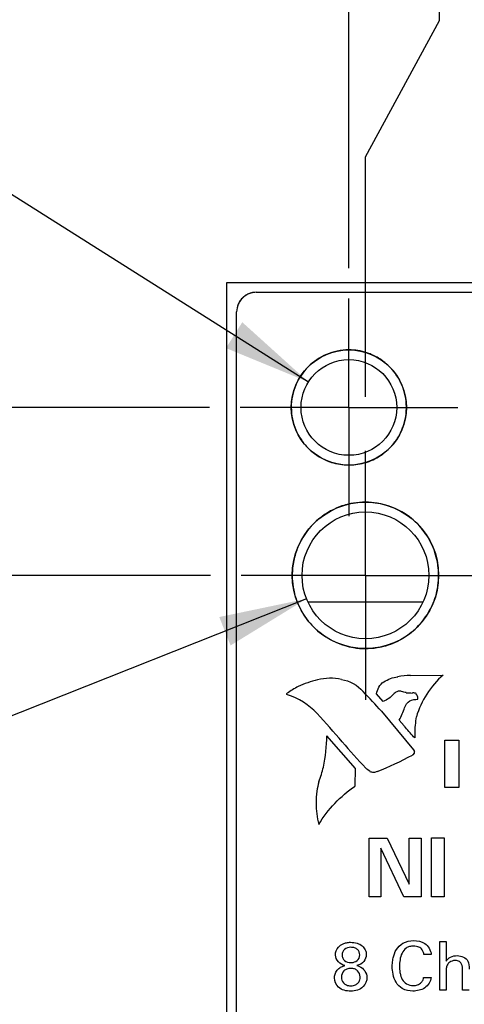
# Model space of a CAD drawing. Header units: inches. Extents: x 0 to 34, y 0 to 22.
# Tile 9 of 23: x 11.3 to 12.2, y 14.2 to 16.2. Entities that reach past the tile are written whole.
import ezdxf

# ---------------------------------------------------------------- set-up
doc = ezdxf.new("R2010")
doc.units = ezdxf.units.IN
doc.header["$LTSCALE"] = 1.87
doc.header["$MEASUREMENT"] = 0
doc.linetypes.add('CENTER', pattern=[0.6, 0.375, -0.075, 0.075, -0.075])
doc.layers.get('0').update_dxf_attribs({"linetype": 'CONTINUOUS'})
for name, color, linetype in [('02___PRT_ALL_AXES', 7, 'CONTINUOUS'), ('COSMETIC', 7, 'CONTINUOUS'), ('DIMENSIONS', 7, 'CONTINUOUS')]:
    doc.layers.add(name, color=color, linetype=linetype)
doc.styles.get("Standard").update_dxf_attribs({"font": 'txt', "width": 0.8})
doc.styles.add('TEXTSTYLE_1', font='gdt', dxfattribs={"width": 0.8})
doc.dimstyles.new('DIMSTYLE_2', dxfattribs={"dimtxt": 0.125, "dimasz": 0.18, "dimexe": 0.18, "dimexo": 0.0625, "dimgap": 0.09, "dimtad": 0, "dimtih": 1, "dimtoh": 1, "dimdec": 3, "dimlfac": 0.5, "dimzin": 4, "dimdsep": 46, "dimtxsty": 'STANDARD', "dimblk": '_FILLED', "dimblk1": '_FILLED', "dimblk2": '_FILLED', "dimcen": 0.09, "dimadec": 0, "dimazin": 0, "dimtp": 0.01, "dimtm": 0.01, "dimtfac": 1, "dimtdec": 3, "dimtofl": 0, "dimtmove": 0, "dimatfit": 3, "dimldrblk": '_FILLED', "dimfxl": 1, "dimtolj": 1, "dimtzin": 4, "dimarcsym": 0})
doc.dimstyles.new('DIMSTYLE_3', dxfattribs={"dimtxt": 0.125, "dimasz": 0.18, "dimexe": 0.18, "dimexo": 0.0625, "dimgap": 0.09, "dimtad": 0, "dimtih": 1, "dimtoh": 1, "dimdec": 3, "dimlfac": 0.5, "dimzin": 4, "dimdsep": 46, "dimtxsty": 'STANDARD', "dimblk": '_FILLED', "dimblk1": '_FILLED', "dimblk2": '_FILLED', "dimcen": 0.09, "dimadec": 0, "dimazin": 0, "dimtp": 0.01, "dimtm": 0.01, "dimtfac": 1, "dimtdec": 3, "dimtofl": 0, "dimtmove": 0, "dimatfit": 3, "dimldrblk": '_FILLED', "dimfxl": 1, "dimtolj": 1, "dimtzin": 4, "dimarcsym": 0})

# ---------------------------------------------------------------- blocks, each defined once
blk = doc.blocks.new('*D4')
at = {"layer": 'DIMENSIONS', "color": 2, "linetype": 'CONTINUOUS'}
blk.add_line((13.4199, 15.639), (13.9982, 15.639), dxfattribs=at)
at = {"layer": 'DIMENSIONS', "color": 2, "linetype": 'CONTINUOUS', "insert": (14.0607, 15.7015), "char_height": 0.125, "width": 1.425, "attachment_point": 1, "line_spacing_factor": 0.9}
blk.add_mtext('4.942{\\Ftxt.shx;\\W1.000000;\\H0.125000; }[125.53]', dxfattribs=at)
blk = doc.blocks.new('_FILLED')
at = {"color": 0, "linetype": 'BYBLOCK'}
blk.add_solid([(0, 0), (-1, 0.174), (-1, -0.174)], dxfattribs=at)
blk = doc.blocks.new('*D12')
at = {"layer": 'DIMENSIONS', "color": 2, "linetype": 'CONTINUOUS'}
blk.add_line((11.7012, 15.039), (10.9615, 15.039), dxfattribs=at)
at = {"layer": 'DIMENSIONS', "color": 2, "linetype": 'CONTINUOUS', "insert": (10.899, 15.1015), "char_height": 0.125, "width": 1.425, "attachment_point": 3, "line_spacing_factor": 0.9}
blk.add_mtext('4.642{\\Ftxt.shx;\\W1.000000;\\H0.125000; }[117.91]', dxfattribs=at)
blk = doc.blocks.new('*D13')
at = {"layer": 'DIMENSIONS', "color": 2, "linetype": 'CONTINUOUS'}
blk.add_line((11.6992, 15.383), (10.9615, 15.383), dxfattribs=at)
at = {"layer": 'DIMENSIONS', "color": 2, "linetype": 'CONTINUOUS', "insert": (10.899, 15.4455), "char_height": 0.125, "width": 1.425, "attachment_point": 3, "line_spacing_factor": 0.9}
blk.add_mtext('4.814{\\Ftxt.shx;\\W1.000000;\\H0.125000; }[122.28]', dxfattribs=at)
blk = doc.blocks.new('*D21')
at = {"layer": 'DIMENSIONS', "color": 2, "linetype": 'CONTINUOUS'}
blk.add_line((11.9847, 15.6685), (11.9847, 16.34), dxfattribs=at)
at = {"layer": 'DIMENSIONS', "color": 2, "linetype": 'CONTINUOUS', "insert": (11.9222, 16.4025), "char_height": 0.125, "width": 1.125, "attachment_point": 1, "rotation": 90, "line_spacing_factor": 0.9}
blk.add_mtext('.169{\\Ftxt.shx;\\W1.000000;\\H0.125000; }[4.29]', dxfattribs=at)
blk = doc.blocks.new('*D22')
at = {"layer": 'DIMENSIONS', "color": 2, "linetype": 'CONTINUOUS'}
for p, q in [((12.1705, 16.1761), (12.1705, 16.34)), ((12.0187, 15.8967), (12.1705, 16.1761)), ((12.0187, 15.405), (12.0187, 15.8967))]:
    blk.add_line(p, q, dxfattribs=at)
at = {"layer": 'DIMENSIONS', "color": 2, "linetype": 'CONTINUOUS', "insert": (12.108, 16.4025), "char_height": 0.125, "width": 1.125, "attachment_point": 1, "rotation": 90, "line_spacing_factor": 0.9}
blk.add_mtext('.152{\\Ftxt.shx;\\W1.000000;\\H0.125000; }[3.86]', dxfattribs=at)
blk = doc.blocks.new('*D26')
at = {"layer": 'DIMENSIONS', "color": 2, "linetype": 'CONTINUOUS'}
for p, q in [((10.899, 16.0673), (10.7815, 16.0673)), ((11.9018, 15.4352), (10.899, 16.0673))]:
    blk.add_line(p, q, dxfattribs=at)
at = {"layer": 'DIMENSIONS', "color": 2, "linetype": 'CONTINUOUS', "xscale": 0.18, "yscale": 0.18, "zscale": 0.18, "rotation": 327.7758179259}
blk.add_blockref('_FILLED', (11.9018, 15.4352), dxfattribs=at)
at = {"layer": 'DIMENSIONS', "color": 2, "linetype": 'CONTINUOUS', "insert": (10.719, 16.1298), "char_height": 0.125, "width": 1.291667, "attachment_point": 3, "line_spacing_factor": 0.9, "style": 'TEXTSTYLE_1'}
blk.add_mtext('{\\Fgdt;n}\\Ftxt;.098{\\Ftxt.shx;\\W1.000000;\\H0.125000; }[2.49]\\PTAP M3', dxfattribs=at)
blk = doc.blocks.new('*D27')
at = {"layer": 'DIMENSIONS', "color": 2, "linetype": 'CONTINUOUS'}
for p, q in [((11.8979, 14.991), (10.899, 14.5942)), ((10.899, 14.5942), (10.7815, 14.5942))]:
    blk.add_line(p, q, dxfattribs=at)
at = {"layer": 'DIMENSIONS', "color": 2, "linetype": 'CONTINUOUS', "xscale": 0.18, "yscale": 0.18, "zscale": 0.18, "rotation": 21.6657923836}
blk.add_blockref('_FILLED', (11.8979, 14.991), dxfattribs=at)
at = {"layer": 'DIMENSIONS', "color": 2, "linetype": 'CONTINUOUS', "insert": (10.719, 14.6567), "char_height": 0.125, "width": 1.491667, "attachment_point": 3, "line_spacing_factor": 0.9}
blk.add_mtext('2X \\Fgdt;{\\Fgdt;n}\\Ftxt;.130{\\Ftxt.shx;\\W1.000000;\\H0.125000; }[3.3]\\PTAP M4', dxfattribs=at)

msp = doc.modelspace()

# ---------------------------------------------------------------- linework, layer by layer
at = {"color": 7, "linetype": 'CONTINUOUS'}
for p, q in [((11.7347, 5.511), (11.7347, 15.639)), ((11.7347, 15.639), (12.6534, 15.639)), ((11.7947, 15.619), (12.4627, 15.619)), ((11.7547, 5.571), (11.7547, 15.579))]:
    msp.add_line(p, q, dxfattribs=at)
at = {"color": 40, "linetype": 'CONTINUOUS'}
for p, q in [((11.7947, 15.619), (12.4625, 15.619)), ((11.7547, 15.579), (11.7547, 15.579)), ((12.1113, 14.8337), (12.178, 14.8348)), ((12.055, 14.7805), (12.0415, 14.7963)), ((12.0517, 14.7607), (12.1173, 14.6813)), ((12.0983, 14.7305), (12.088, 14.7424)), ((11.9982, 14.6436), (11.9394, 14.7104)), ((12.12, 14.7058), (12.1174, 14.7085)), ((12.1811, 14.6044), (12.1811, 14.7014)), ((12.1811, 14.7014), (12.2103, 14.7014)), ((12.2103, 14.7014), (12.2103, 14.6044)), ((12.1174, 14.6813), (12.1189, 14.6784)), ((11.9974, 14.6075), (11.9982, 14.6436)), ((12.2103, 14.6044), (12.1811, 14.6044)), ((12.0262, 14.3804), (12.0262, 14.5008)), ((12.0262, 14.5008), (12.0635, 14.5008)), ((12.0635, 14.5008), (12.1086, 14.4061)), ((12.1086, 14.4061), (12.1086, 14.5008)), ((12.1086, 14.5008), (12.1326, 14.5008)), ((12.1326, 14.5008), (12.1326, 14.3804)), ((12.1538, 14.3804), (12.1538, 14.5012)), ((12.1538, 14.5012), (12.1797, 14.5012)), ((12.1797, 14.5012), (12.1797, 14.3804)), ((12.0505, 14.4804), (12.0505, 14.3804)), ((12.0971, 14.3804), (12.0505, 14.4804)), ((12.0505, 14.3804), (12.0262, 14.3804)), ((12.1326, 14.3804), (12.0971, 14.3804)), ((12.1797, 14.3804), (12.1538, 14.3804)), ((12.1708, 14.1888), (12.1708, 14.289)), ((12.1708, 14.289), (12.184, 14.289)), ((12.184, 14.289), (12.184, 14.2483)), ((12.1535, 14.2621), (12.1386, 14.2621)), ((12.184, 14.2258), (12.184, 14.1888)), ((12.2176, 14.1888), (12.2176, 14.2301)), ((12.1379, 14.2152), (12.1532, 14.2152)), ((12.184, 14.1888), (12.1708, 14.1888)), ((12.231, 14.1888), (12.2176, 14.1888))]:
    msp.add_line(p, q, dxfattribs=at)
at = {"color": 7, "linetype": 'CONTINUOUS'}
msp.add_arc((11.7947, 15.579), 0.04, 90, 180, dxfattribs=at)
at = {"color": 40, "linetype": 'CONTINUOUS'}
for centre, radius, start, end in [((11.7952, 15.5779), 0.0412, 112.3042, 125.5786), ((11.7954, 15.5775), 0.0416, 104.5863, 112.3562), ((11.9849, 15.3835), 0.1175, 71.9607, 90.0513), ((11.9839, 15.3822), 0.1191, 53.5217, 54.1924), ((11.9846, 15.3832), 0.1178, 36.4512, 53.5483), ((11.9836, 15.3823), 0.1192, 35.4226, 36.4797), ((11.9852, 15.3833), 0.1173, 18.485, 35.4982), ((11.9855, 15.3834), 0.117, 17.2901, 18.4714), ((11.9851, 15.3833), 0.1174, 11.5223, 17.2876), ((11.9857, 15.383), 0.1191, 168.488, 180.0258), ((11.9834, 15.383), 0.1191, 0.7686, 11.5043), ((11.9853, 15.3829), 0.1186, 179.9953, 191.5355), ((11.9839, 15.3829), 0.1186, 348.4713, 359.2691), ((11.9829, 15.3829), 0.1196, 359.9855, 0.7799), ((11.9829, 15.3829), 0.1196, 359.2509, 359.9855), ((11.9859, 15.3826), 0.1166, 342.6663, 348.4448), ((11.9861, 15.3825), 0.1164, 341.4355, 342.6653), ((11.9844, 15.383), 0.1178, 216.0317, 233.8425), ((11.9847, 15.383), 0.1179, 306.7457, 323.2539), ((11.9837, 15.3838), 0.1191, 323.229, 324.6575), ((11.9845, 15.3826), 0.1175, 233.7349, 251.7729), ((11.9849, 15.3823), 0.1172, 288.4992, 305.4854), ((11.9838, 15.384), 0.1192, 305.4062, 306.7716), ((11.9843, 15.3822), 0.117, 251.788, 252.4638), ((11.9846, 15.3833), 0.1182, 252.487, 269.5255), ((11.9847, 15.3846), 0.1195, 269.4752, 270.5633), ((11.9849, 15.3826), 0.1175, 270.496, 287.4892), ((11.9851, 15.3816), 0.1165, 287.5121, 288.4817), ((12.0186, 15.0377), 0.1513, 80.7861, 99.2139), ((12.019, 15.0403), 0.1487, 56.9457, 80.7731), ((12.0185, 15.0389), 0.1502, 41.1791, 57.0674), ((12.0181, 15.0386), 0.1506, 40.5727, 41.1771), ((12.0176, 15.0382), 0.1513, 24.8884, 40.5744), ((12.02, 15.0394), 0.1486, 24.3347, 24.8546), ((12.0203, 15.0395), 0.1482, 8.3745, 24.3326), ((12.0184, 15.0392), 0.1502, 7.769, 8.409), ((12.0174, 15.039), 0.1512, 352.2374, 7.7626), ((12.02, 15.0386), 0.1487, 335.7793, 351.5174), ((12.0184, 15.0389), 0.1502, 351.5061, 352.231), ((12.0176, 15.0399), 0.1513, 319.5822, 334.9531), ((12.02, 15.0387), 0.1486, 334.9852, 335.7559), ((12.0188, 15.0392), 0.1502, 220.9094, 237.2628), ((12.0185, 15.0391), 0.1501, 303.2036, 318.5785), ((12.0181, 15.0395), 0.1506, 318.5811, 319.5843), ((12.0183, 15.0379), 0.1488, 237.1512, 253.662), ((12.019, 15.0378), 0.1488, 286.2305, 302.4804), ((12.0176, 15.0403), 0.1516, 302.4209, 303.251), ((12.0183, 15.0379), 0.1488, 253.6766, 260.7728), ((12.0186, 15.0401), 0.1511, 260.7797, 269.8721), ((12.0186, 15.0404), 0.1513, 269.8657, 279.2139), ((12.019, 15.0378), 0.1488, 279.2275, 286.217), ((11.947, 14.7258), 0.1025, 77.2911, 105.0761), ((12.1208, 14.5987), 0.2354, 92.3571, 98.8491), ((11.987, 14.6109), 0.2268, 117.9177, 124.6567), ((11.9639, 14.6314), 0.1982, 102.654, 114.7672), ((7.4294, 10.4059), 6.3507, 43.29269, 43.79221), ((12.1178, 14.9525), 0.1546, 264.2737, 268.9904), ((11.8501, 14.8597), 0.2653, 333.7689, 339.7401), ((10.7829, 13.7041), 1.5488, 39.9158, 42.7958), ((11.5636, 14.7174), 0.3759, 349.091, 358.9405), ((12.7516, 15.3529), 1.019, 219.9969, 224.0751), ((11.7689, 15.3142), 0.7304, 291.9899, 298.2737), ((12.1074, 14.6848), 0.0157, 298.3994, 315.612), ((11.6864, 14.7067), 0.2535, 339.0956, 346.218)]:
    msp.add_arc(centre, radius, start, end, dxfattribs=at)
for points in [[(11.7947, 15.619), (11.7915, 15.619), (11.7882, 15.6186), (11.7849, 15.6177)], [(11.7579, 15.5945), (11.7559, 15.5896), (11.7547, 15.5842), (11.7547, 15.579)], [(11.7631, 15.6035), (11.761, 15.6007), (11.7593, 15.5977), (11.7579, 15.5945)], [(12.0563, 14.8208), (12.0647, 14.8264), (12.0747, 14.83), (12.0848, 14.831)], [(12.178, 14.8348), (12.1525, 14.8126), (12.1327, 14.7818), (12.123, 14.7494)], [(11.9695, 14.8259), (11.9862, 14.8231), (12.0028, 14.8138), (12.0137, 14.8009)], [(12.0415, 14.7963), (12.0425, 14.8058), (12.0482, 14.8156), (12.0561, 14.8211)], [(11.9194, 14.7562), (11.9031, 14.7736), (11.8816, 14.7871), (11.8588, 14.7943)], [(12.0761, 14.7958), (12.0703, 14.7893), (12.063, 14.7839), (12.055, 14.7803)], [(12.0831, 14.8003), (12.0806, 14.7992), (12.0782, 14.7977), (12.0761, 14.7959)], [(12.1023, 14.7988), (12.0991, 14.7992), (12.0959, 14.8), (12.0928, 14.8012)], [(12.0988, 14.7678), (12.1005, 14.7735), (12.1045, 14.7788), (12.1094, 14.782)], [(12.1094, 14.7821), (12.1146, 14.7841), (12.1203, 14.7852), (12.1259, 14.7852)], [(12.1174, 14.7085), (12.1108, 14.7156), (12.1045, 14.7228), (12.0984, 14.7303)], [(12.0285, 14.6369), (12.0253, 14.639), (12.0223, 14.6414), (12.0195, 14.644)], [(11.9228, 14.5286), (11.9417, 14.5595), (11.9676, 14.5869), (11.9974, 14.6074)], [(11.9765, 14.2395), (11.9671, 14.2416), (11.9572, 14.2513), (11.9572, 14.261)]]:
    msp.add_open_spline(points, degree=3, dxfattribs=at)
for points, knots in [([(11.7712, 15.6114), (11.7695, 15.6101), (11.7666, 15.6077), (11.7641, 15.6048), (11.7631, 15.6035)], [0, 0, 0, 0, 0.556669, 1, 1, 1, 1]), ([(11.9848, 15.501), (11.9768, 15.501), (11.961, 15.4994), (11.9314, 15.4902), (11.8991, 15.4685), (11.8774, 15.4362), (11.8706, 15.4143), (11.8691, 15.4067)], [0, 0, 0, 0, 0.148905, 0.293196, 0.574453, 0.855709, 1, 1, 1, 1]), ([(12.0535, 15.4788), (12.0464, 15.4839), (12.0357, 15.4899), (12.0244, 15.4942), (12.0212, 15.4952)], [0, 0, 0, 0, 0.725445, 1, 1, 1, 1]), ([(11.8691, 15.3592), (11.8706, 15.3516), (11.8756, 15.3356), (11.8839, 15.321), (11.8892, 15.3137)], [0, 0, 0, 0, 0.463465, 1, 1, 1, 1]), ([(12.0809, 15.3149), (12.0858, 15.3218), (12.0914, 15.3319), (12.0955, 15.3426), (12.0964, 15.3454)], [0, 0, 0, 0, 0.740069, 1, 1, 1, 1]), ([(11.9944, 15.1871), (11.9924, 15.1867), (11.9807, 15.1846), (11.9509, 15.1754), (11.9099, 15.1477), (11.8823, 15.1067), (11.8706, 15.0692), (11.8684, 15.0471), (11.8687, 15.035), (11.8687, 15.0329)], [0, 0, 0, 0, 0.028052, 0.164204, 0.429877, 0.695545, 0.831692, 0.971949, 1, 1, 1, 1]), ([(11.8687, 15.0329), (11.8691, 15.0248), (11.8712, 15.007), (11.8812, 14.9747), (11.895, 14.9527), (11.9053, 14.9408)], [0, 0, 0, 0, 0.241332, 0.53416, 1, 1, 1, 1]), ([(11.8588, 14.7943), (11.8581, 14.7944), (11.8568, 14.7958), (11.8576, 14.7972), (11.8581, 14.7975)], [0, 0, 0, 0, 0.581826, 1, 1, 1, 1]), ([(12.0927, 14.8012), (12.0916, 14.8016), (12.0882, 14.8021), (12.0849, 14.8013), (12.0831, 14.8003)], [0, 0, 0, 0, 0.37778, 1, 1, 1, 1]), ([(12.1226, 14.7968), (12.1204, 14.7977), (12.1179, 14.7982), (12.1153, 14.7982), (12.1151, 14.7982)], [0, 0, 0, 0, 0.907544, 1, 1, 1, 1]), ([(12.1262, 14.7851), (12.1263, 14.7855), (12.1263, 14.7896), (12.1248, 14.7938), (12.1225, 14.7966)], [0, 0, 0, 0, 0.105813, 1, 1, 1, 1]), ([(12.1229, 14.7493), (12.1207, 14.7378), (12.1194, 14.7232), (12.1197, 14.7086), (12.1198, 14.7058)], [0, 0, 0, 0, 0.803573, 1, 1, 1, 1]), ([(12.1187, 14.6786), (12.1188, 14.6781), (12.1188, 14.6765), (12.1187, 14.6749), (12.1186, 14.6739)], [0, 0, 0, 0, 0.337651, 1, 1, 1, 1]), ([(12.0424, 14.637), (12.0403, 14.6358), (12.0354, 14.6346), (12.0306, 14.6358), (12.0285, 14.6368)], [0, 0, 0, 0, 0.506346, 1, 1, 1, 1]), ([(11.9232, 14.6161), (11.9216, 14.6097), (11.9184, 14.5953), (11.9167, 14.5658), (11.9194, 14.5429), (11.9229, 14.5286)], [0, 0, 0, 0, 0.224067, 0.501025, 1, 1, 1, 1]), ([(11.9572, 14.261), (11.9572, 14.2668), (11.961, 14.2769), (11.9712, 14.2842), (11.9801, 14.2868), (11.99, 14.2876), (12.0013, 14.2862), (12.0121, 14.2808), (12.0189, 14.272), (12.0204, 14.2651), (12.0203, 14.2615)], [0, 0, 0, 0, 0.191897, 0.321847, 0.401566, 0.496484, 0.647071, 0.772319, 0.885097, 1, 1, 1, 1]), ([(12.0745, 14.2502), (12.0747, 14.2518), (12.0762, 14.2595), (12.081, 14.2729), (12.0957, 14.2878), (12.1177, 14.292), (12.1428, 14.2878), (12.1528, 14.2708), (12.1535, 14.2621)], [0, 0, 0, 0, 0.043048, 0.203776, 0.368034, 0.56512, 0.769145, 1, 1, 1, 1]), ([(11.9889, 14.2769), (11.9842, 14.2769), (11.9772, 14.275), (11.9715, 14.2678), (11.9702, 14.2613), (11.9715, 14.2548), (11.9771, 14.2477), (11.9843, 14.2456), (11.9895, 14.2457), (11.99, 14.2457)], [0, 0, 0, 0, 0.25216, 0.368085, 0.491129, 0.611394, 0.725961, 0.973001, 1, 1, 1, 1]), ([(11.99, 14.2457), (11.9943, 14.2459), (12.0028, 14.2484), (12.0089, 14.2611), (12.0042, 14.2719), (11.9963, 14.2763), (11.9915, 14.277), (11.9889, 14.2769)], [0, 0, 0, 0, 0.24147, 0.484681, 0.72003, 0.848517, 1, 1, 1, 1]), ([(12.1386, 14.2621), (12.1384, 14.2635), (12.1377, 14.267), (12.1349, 14.2729), (12.1294, 14.2772), (12.123, 14.2791), (12.1163, 14.2797), (12.109, 14.2788), (12.1001, 14.2748), (12.0926, 14.2651), (12.0891, 14.2517), (12.0882, 14.2385), (12.0887, 14.2299), (12.0893, 14.2259)], [0, 0, 0, 0, 0.043015, 0.108325, 0.191157, 0.24409, 0.309332, 0.39222, 0.464242, 0.599859, 0.741478, 0.877801, 1, 1, 1, 1]), ([(12.0203, 14.2615), (12.0202, 14.2567), (12.0167, 14.2459), (12.0063, 14.2407), (12.0007, 14.2397)], [0, 0, 0, 0, 0.457136, 1, 1, 1, 1]), ([(12.1532, 14.2152), (12.1523, 14.2069), (12.1445, 14.1945), (12.1285, 14.1883), (12.1127, 14.1864), (12.0943, 14.1899), (12.0803, 14.2045), (12.0746, 14.2212), (12.0732, 14.2366), (12.0739, 14.2461), (12.0745, 14.2502)], [0, 0, 0, 0, 0.182995, 0.275187, 0.369654, 0.530882, 0.66331, 0.791859, 0.910091, 1, 1, 1, 1]), ([(12.184, 14.2483), (12.1861, 14.2519), (12.1932, 14.258), (12.2099, 14.2618), (12.2313, 14.2532), (12.231, 14.2379), (12.231, 14.2324)], [0, 0, 0, 0, 0.18731, 0.390539, 0.755971, 1, 1, 1, 1]), ([(12.2176, 14.2301), (12.2176, 14.2342), (12.2175, 14.241), (12.2113, 14.2488), (12.2034, 14.2502), (12.1965, 14.2493), (12.1905, 14.2463), (12.1866, 14.2419), (12.1848, 14.2371), (12.184, 14.2321), (12.184, 14.2283), (12.184, 14.2258)], [0, 0, 0, 0, 0.196214, 0.306323, 0.448396, 0.551401, 0.636112, 0.76137, 0.818135, 0.88049, 1, 1, 1, 1]), ([(11.9552, 14.2157), (11.9554, 14.2186), (11.9567, 14.2247), (11.9619, 14.2323), (11.9691, 14.2372), (11.9742, 14.2388), (11.9765, 14.2395)], [0, 0, 0, 0, 0.248093, 0.535835, 0.786825, 1, 1, 1, 1]), ([(11.9889, 14.2338), (11.9861, 14.2338), (11.9809, 14.233), (11.9723, 14.2279), (11.9675, 14.2162), (11.9717, 14.2047), (11.9799, 14.1989), (11.9855, 14.1981), (11.9886, 14.1981)], [0, 0, 0, 0, 0.139883, 0.264509, 0.503047, 0.717635, 0.842558, 1, 1, 1, 1]), ([(11.9886, 14.1981), (11.9904, 14.1981), (11.9936, 14.1984), (11.9991, 14.2), (12.0042, 14.2039), (12.0072, 14.21), (12.0085, 14.2188), (12.0049, 14.2283), (11.9964, 14.2331), (11.9914, 14.2338), (11.9889, 14.2338)], [0, 0, 0, 0, 0.090678, 0.16726, 0.2943, 0.406184, 0.509325, 0.748233, 0.867866, 1, 1, 1, 1]), ([(12.0007, 14.2397), (12.0026, 14.2392), (12.0133, 14.2363), (12.0217, 14.2244), (12.0217, 14.2154)], [0, 0, 0, 0, 0.179864, 1, 1, 1, 1]), ([(12.0893, 14.2259), (12.0894, 14.2252), (12.0903, 14.2201), (12.093, 14.2111), (12.1025, 14.2005), (12.115, 14.1981), (12.1257, 14.1994), (12.1331, 14.2037), (12.1367, 14.2098), (12.1376, 14.2136), (12.1379, 14.2152)], [0, 0, 0, 0, 0.02814, 0.213945, 0.388547, 0.590502, 0.714318, 0.836363, 0.932252, 1, 1, 1, 1]), ([(12.0217, 14.2154), (12.0217, 14.2085), (12.0151, 14.1917), (11.9889, 14.1848), (11.9626, 14.1909), (11.9551, 14.2078), (11.9552, 14.2153), (11.9552, 14.2157)], [0, 0, 0, 0, 0.213495, 0.495391, 0.767795, 0.987388, 1, 1, 1, 1])]:
    msp.add_open_spline(points, degree=3, knots=knots, dxfattribs=at)
at = {"layer": '02___PRT_ALL_AXES', "color": 7, "linetype": 'CENTER'}
for p, q in [((11.9847, 15.383), (11.9847, 15.606)), ((11.9847, 15.383), (11.7617, 15.383)), ((11.9847, 15.383), (11.9847, 15.16)), ((11.9847, 15.383), (12.2077, 15.383)), ((12.0187, 15.039), (12.0187, 15.294)), ((12.0187, 15.039), (11.7637, 15.039)), ((12.0187, 15.039), (12.0187, 14.784)), ((12.0187, 15.039), (12.2737, 15.039))]:
    msp.add_line(p, q, dxfattribs=at)
at = {"layer": '02___PRT_ALL_AXES', "color": 7, "linetype": 'CONTINUOUS'}
for centre, radius in [((11.9847, 15.383), 0.118), ((11.9847, 15.383), 0.098), ((12.0187, 15.039), 0.15), ((12.0187, 15.039), 0.13)]:
    msp.add_circle(centre, radius, dxfattribs=at)
at = {"layer": 'COSMETIC', "color": 4, "linetype": 'CONTINUOUS'}
msp.add_line((11.9022, 14.985), (12.1353, 14.985), dxfattribs=at)

# ---------------------------------------------------------------- dimensions: what is measured, and where the dimension line sits
at = {"layer": 'DIMENSIONS', "color": 2, "linetype": 'CONTINUOUS'}
for feature_location, offset, dtype, origin, picture, middle in [((11.9847, 15.6685), (0, 0.6715), 1, (12.3227, 15.606), '*D21', (11.9847, 16.965)), ((12.01875, 15.40498), (0.15179, 0.93497), 0, (12.32275, 15.29397), '*D22', (12.17054, 16.96495)), ((13.4199, 15.639), (0.5784, 0), 0, (12.0107, 5.755), '*D4', (14.7732, 15.639)), ((11.6992, 15.383), (-0.7377, 0), 0, (11.7617, 5.755), '*D13', (9.8865, 15.383)), ((11.7012, 15.039), (-0.7397, 0), 0, (11.7637, 5.755), '*D12', (9.8865, 15.039))]:
    dim = msp.add_ordinate_dim(feature_location=feature_location, offset=offset, dtype=dtype, origin=origin, dimstyle='DIMSTYLE_2', dxfattribs=at)
    dim.commit()
    dim.dimension.update_dxf_attribs({"geometry": picture, "text_midpoint": middle})
for p1, p2, text, picture, middle in [((11.9018, 15.4352), (12.0677, 15.3307), '<>\\PTAP M3', '*D26', (9.9065, 15.9579)), ((11.8979, 14.991), (12.1396, 15.087), '2X <>\\PTAP M4', '*D27', (9.7732, 14.4848))]:
    dim = msp.add_diameter_dim_2p(p1=p1, p2=p2, text=text, dimstyle='DIMSTYLE_3', dxfattribs=at)
    dim.commit()
    dim.dimension.update_dxf_attribs({"geometry": picture, "text_midpoint": middle, "dimtype": 163})

doc.saveas('drawing.dxf')
